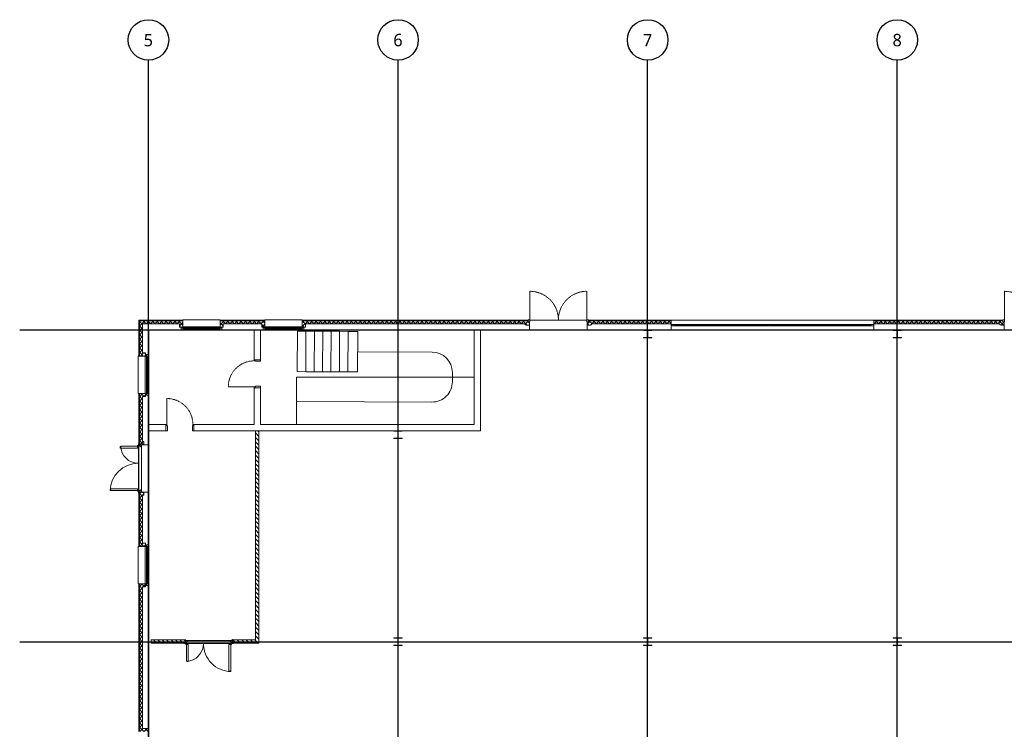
# Model space of a CAD drawing. Header units: millimetres. Extents: x -4126 to 57582, y -3907 to 39944.
# Tile 2 of 5: x -4126 to 27430, y 17191 to 39944. Entities that reach past the tile are written whole.
import ezdxf

# ---------------------------------------------------------------- set-up
doc = ezdxf.new("R2010")
doc.units = ezdxf.units.MM
for name, pattern in [('ACAD_ISO02W100', [15, 12, -3]), ('Ligne de quadrillage', [22.225, 12.7, -3.175, 3.175, -3.175]), ('Tiret', [2.5, 1.25, -1.25])]:
    doc.linetypes.add(name, pattern=pattern)
for name, color, linetype, lineweight in [('A-DETL-GENF', 92, 'Continuous', 9), ('A-DOOR', 31, 'Continuous', 13), ('A-DOOR-FRAM', 31, 'Continuous', 13), ('A-FLOR', 192, 'Continuous', 13), ('A-GLAZ', 151, 'Continuous', 13), ('A-GLAZ-CURT', 52, 'Continuous', 9), ('A-GLAZ-CWMG', 51, 'Continuous', 9), ('A-GLAZ-SILL', 1, 'Continuous', 13), ('A-WALL', 113, 'Continuous', 13), ('A-WALL-PATT', 111, 'Continuous', 13), ('I-WALL', 2, 'Continuous', 13), ('S-COLS', 52, 'Continuous', 9), ('S-GRID', 5, 'ACAD_ISO02W100', 30), ('S-GRID-IDEN', 5, 'Continuous', 30), ('S-STRS', 31, 'Continuous', 9)]:
    doc.layers.add(name, color=color, linetype=linetype, lineweight=lineweight)
doc.styles.add('Trebuchet MS', font='trebuc.ttf', dxfattribs={"height": 400})
pattern_1 = [(45, (0, 0), (-70.71068, 70.71068), []), (135, (0, 0), (-70.71068, -70.71068), [])]
pattern_2 = [(135, (0, 0), (-70.71068, -70.71068), [])]
pattern_3 = [(315, (-25557, -150), (247.4874, 247.4874), []), (315, (-25182, -150), (247.4874, 247.4874), [])]
pattern_4 = [(225, (1929.7, 20007.8), (247.4874, -247.4874), []), (225, (1929.7, 19632.8), (247.4874, -247.4874), [])]

# ---------------------------------------------------------------- blocks, each defined once
blk = doc.blocks.new('Meneau rectangulaire - 10x5cm aluminium laqué gris-291345-Niveau 0')
at = {"layer": 'A-GLAZ-CWMG'}
for p, q in [((27905, -125), (31250, -125)), ((31250, -175), (27905, -175)), ((31250, -125), (31250, -175))]:
    blk.add_line(p, q, dxfattribs=at)
blk = doc.blocks.new('Meneau rectangulaire - 10x5cm aluminium laqué gris-291347-Niveau 0')
at = {"layer": 'A-GLAZ-CWMG'}
for p, q in [((24750, -175), (24750, -125)), ((24750, -125), (27905, -125)), ((27905, -175), (24750, -175))]:
    blk.add_line(p, q, dxfattribs=at)
blk = doc.blocks.new('STAIR _ Stahlbeton _1__1_ - STAIR _ Stahlbeton _1__1_ 2-248428-Niveau 0')
at = {"layer": 'S-STRS'}
for p, q in [((6704, 29299), (9095, 29287)), ((9741, 28634), (9740, 28330)), ((9087, 27683), (4767, 27704))]:
    blk.add_line(p, q, dxfattribs=at)
for centre, start, end in [((9091, 28637), 359.7136, 89.7136), ((9090, 28333), 269.7136, 359.7136)]:
    blk.add_arc(centre, 650, start, end, dxfattribs=at)
blk = doc.blocks.new('STAIR _ Stahlbeton _1__1_ - STAIR _ Stahlbeton _1__1_-248417-Niveau 0')
at = {"layer": 'S-STRS'}
for p, q in [((4771, 28659), (4778, 29959)), ((4778, 29959), (4771, 28659)), ((4778, 29959), (5048, 29957)), ((5048, 29957), (4778, 29959)), ((5041, 28657), (5048, 29957)), ((5048, 29957), (5041, 28657)), ((5048, 29957), (5318, 29956)), ((5318, 29956), (5048, 29957)), ((5311, 28656), (5318, 29956)), ((5318, 29956), (5311, 28656)), ((5318, 29956), (5588, 29955)), ((5588, 29955), (5318, 29956)), ((5581, 28655), (5588, 29955)), ((5588, 29955), (5581, 28655)), ((5588, 29955), (5858, 29953)), ((5858, 29953), (5588, 29955)), ((5851, 28653), (5858, 29953)), ((5858, 29953), (5851, 28653)), ((5858, 29953), (6128, 29952)), ((6128, 29952), (5858, 29953)), ((6128, 29952), (6121, 28652)), ((6128, 29952), (6121, 28652)), ((6121, 28652), (6128, 29952)), ((6121, 28652), (6128, 29952)), ((6128, 29952), (6121, 28652)), ((6398, 29951), (6128, 29952)), ((6398, 29951), (6128, 29952)), ((6128, 29952), (6398, 29951)), ((6128, 29952), (6398, 29951)), ((6398, 29951), (6128, 29952)), ((6391, 28651), (6398, 29951)), ((6391, 28651), (6398, 29951)), ((6398, 29951), (6391, 28651)), ((6391, 28651), (6398, 29951)), ((6398, 29951), (6391, 28651)), ((6398, 29951), (6391, 28651)), ((6398, 29951), (6707, 29949)), ((6707, 29949), (6398, 29951)), ((6707, 29949), (6398, 29951)), ((6701, 28649), (6707, 29949)), ((5041, 28657), (4771, 28659)), ((4771, 28659), (5041, 28657)), ((5311, 28656), (5041, 28657)), ((5041, 28657), (5311, 28656)), ((5581, 28655), (5311, 28656)), ((5311, 28656), (5581, 28655)), ((5851, 28653), (5581, 28655)), ((5581, 28655), (5851, 28653)), ((6121, 28652), (5851, 28653)), ((5851, 28653), (6121, 28652)), ((6121, 28652), (6391, 28651)), ((6121, 28652), (6391, 28651)), ((6391, 28651), (6121, 28652)), ((6121, 28652), (6391, 28651)), ((6121, 28652), (6391, 28651)), ((6701, 28649), (6391, 28651)), ((6701, 28649), (6391, 28651)), ((6701, 28649), (6391, 28651))]:
    blk.add_line(p, q, dxfattribs=at)
blk = doc.blocks.new('STAIR _ Stahlbeton _1__1_ - STAIR _ Stahlbeton _1__1_-248421-Niveau 0')
for name in ['STAIR _ Stahlbeton _1__1_ - STAIR _ Stahlbeton _1__1_-248417-Niveau 0', 'STAIR _ Stahlbeton _1__1_ - STAIR _ Stahlbeton _1__1_ 2-248428-Niveau 0']:
    blk.add_blockref(name, (0, 0))
blk = doc.blocks.new('Swedoor_JW_Exterior_Door_Steel_4210_Unequal_Double_2_1 - Porte tierce 150x205 BEIGE-289662-Niveau 0')
at = {"layer": 'A-DETL-GENF'}
h = blk.add_hatch(dxfattribs=at)
h.set_pattern_fill('FP_3', color=256, style=0, pattern_type=2)
h.set_pattern_definition(pattern_3)
h.paths.add_polyline_path([(-790, 169), (-790, 163), (-789, 163), (-789, 169)], flags=0)
h.paths.add_polyline_path([(-787, 171), (-729, 171), (-729, 172), (-787, 172)], flags=0)
h.paths.add_polyline_path([(-787, 160), (-780, 160), (-780, 162), (-787, 162)], flags=0)
h.paths.add_polyline_path([(-750, 75), (-749, 75), (-749, 84), (-750, 84)], flags=0)
h.paths.add_polyline_path([(-747, 72), (-695, 72), (-695, 74), (-747, 74)], flags=0)
h.paths.add_polyline_path([(-727, 168), (-727, 158), (-725, 158), (-725, 168)], flags=0)
h.paths.add_polyline_path([(-724, 156), (-724, 155), (-715, 155), (-715, 156)], flags=0)
h.paths.add_polyline_path([(-714, 153), (-714, 110), (-712, 110), (-712, 153)], flags=0)
h.paths.add_polyline_path([(-711, 107), (-695, 107), (-695, 108), (-711, 108)], flags=0)
h.paths.add_polyline_path([(-694, 75), (-692, 75), (-692, 105), (-694, 105)], flags=0)
h = blk.add_hatch(dxfattribs=at)
h.set_pattern_fill('FP_3', color=256, style=0, pattern_type=2)
h.set_pattern_definition(pattern_3)
h.paths.add_polyline_path([(692, 105), (692, 75), (693, 75), (693, 105)], flags=0)
h.paths.add_polyline_path([(695, 107), (710, 107), (710, 108), (695, 108)], flags=0)
h.paths.add_polyline_path([(695, 74), (695, 72), (747, 72), (747, 74)], flags=0)
h.paths.add_polyline_path([(712, 110), (713, 110), (713, 153), (712, 153)], flags=0)
h.paths.add_polyline_path([(715, 155), (723, 155), (723, 156), (715, 156)], flags=0)
h.paths.add_polyline_path([(725, 168), (725, 158), (726, 158), (726, 168)], flags=0)
h.paths.add_polyline_path([(729, 172), (729, 171), (787, 171), (787, 172)], flags=0)
h.paths.add_polyline_path([(748, 75), (750, 75), (750, 84), (748, 84)], flags=0)
h.paths.add_polyline_path([(780, 162), (780, 160), (787, 160), (787, 162)], flags=0)
h.paths.add_polyline_path([(788, 169), (788, 163), (790, 163), (790, 169)], flags=0)
h = blk.add_hatch(dxfattribs=at)
h.set_pattern_fill('FP_3', color=256, style=0, pattern_type=2)
h.set_pattern_definition(pattern_3)
h.paths.add_polyline_path([(747, 78), (748, 78), (748, 160), (747, 160)], flags=0)
h.paths.add_polyline_path([(750, 162), (787, 162), (787, 163), (750, 163)], flags=0)
for p, q in [((-714, 1071), (-714, 187)), ((-700, 1071), (-714, 1071)), ((-700, 1057), (-700, 1071)), ((-652, 1057), (-700, 1057)), ((-652, 201), (-652, 1057)), ((652, 753), (698, 753)), ((652, 201), (652, 753)), ((698, 753), (698, 739)), ((698, 739), (714, 739)), ((714, 739), (714, 187)), ((-790, 169), (-790, 163)), ((-789, 163), (-789, 169)), ((-729, 172), (-787, 172)), ((-787, 171), (-729, 171)), ((-787, 163), (-787, 162)), ((-750, 163), (-787, 163)), ((-787, 162), (-750, 162)), ((-780, 162), (-787, 162)), ((-787, 160), (-780, 160)), ((-780, 160), (-780, 162)), ((-758, 53), (-760, 47)), ((-760, 47), (-759, 47)), ((-759, 47), (-757, 53)), ((-758, 67), (-758, 53)), ((-757, 53), (-757, 67)), ((-741, 70), (-755, 70)), ((-755, 69), (-741, 69)), ((-749, 84), (-750, 84)), ((-750, 84), (-750, 75)), ((-749, 160), (-749, 78)), ((-749, 75), (-749, 84)), ((-749, 78), (-747, 78)), ((-747, 78), (-747, 160)), ((-695, 74), (-747, 74)), ((-747, 72), (-695, 72)), ((-735, 72), (-741, 70)), ((-741, 69), (-735, 71)), ((-735, 71), (-735, 72)), ((-734, 183), (-734, 172)), ((-731, 189), (-720, 200)), ((-730, 172), (-730, 176)), ((-727, 168), (-727, 158)), ((-725, 158), (-725, 168)), ((-724, 191), (-718, 197)), ((-715, 156), (-724, 156)), ((-724, 155), (-715, 155)), ((-717, 201), (-714, 201)), ((-717, 198), (-714, 198)), ((-714, 187), (-700, 187)), ((-714, 153), (-714, 110)), ((-712, 110), (-712, 153)), ((-695, 108), (-711, 108)), ((-711, 107), (-695, 107)), ((-700, 201), (-652, 201)), ((-700, 187), (-700, 201)), ((-694, 105), (-694, 75)), ((-692, 75), (-692, 105)), ((700, 201), (652, 201)), ((692, 105), (692, 75)), ((693, 75), (693, 105)), ((710, 108), (695, 108)), ((695, 107), (710, 107)), ((747, 74), (695, 74)), ((695, 72), (747, 72)), ((700, 187), (700, 201)), ((714, 187), (700, 187)), ((712, 153), (712, 110)), ((713, 110), (713, 153)), ((717, 201), (714, 201)), ((717, 198), (714, 198)), ((723, 156), (715, 156)), ((715, 155), (723, 155)), ((724, 191), (718, 197)), ((731, 189), (720, 200)), ((725, 168), (725, 158)), ((726, 158), (726, 168)), ((787, 172), (729, 172)), ((729, 171), (787, 171)), ((730, 172), (730, 176)), ((734, 183), (734, 172)), ((741, 70), (735, 72)), ((735, 72), (735, 71)), ((735, 71), (741, 69)), ((755, 70), (741, 70)), ((741, 69), (755, 69)), ((747, 160), (747, 78)), ((747, 78), (748, 78)), ((748, 78), (748, 160)), ((750, 84), (748, 84)), ((748, 84), (748, 75)), ((787, 163), (750, 163)), ((750, 162), (787, 162)), ((750, 75), (750, 84)), ((756, 67), (756, 53)), ((756, 53), (759, 47)), ((758, 53), (758, 67)), ((760, 47), (758, 53)), ((759, 47), (760, 47)), ((787, 162), (780, 162)), ((780, 162), (780, 160)), ((780, 160), (787, 160)), ((787, 162), (787, 163)), ((788, 169), (788, 163)), ((790, 163), (790, 169))]:
    blk.add_line(p, q, dxfattribs=at)
for centre in [(-725, 183), (725, 183)]:
    blk.add_circle(centre, 8.5, dxfattribs=at)
for centre, radius, start, end in [((-725, 183), 888, 359.2903, 89.2903), ((725, 183), 556, 91.1334, 181.1334), ((-787, 169), 3, 90, 180), ((-787, 163), 3, 180, 270), ((-787, 169), 1.5, 90, 180), ((-787, 163), 1.5, 180, 270), ((-755, 67), 3, 90, 180), ((-755, 67), 1.5, 90, 180), ((-750, 160), 3, 0, 90), ((-750, 160), 1.5, 0, 90), ((-747, 75), 3, 180, 270), ((-747, 75), 1.5, 180, 270), ((-729, 168), 4, 0, 90), ((-729, 168), 2.5, 0, 90), ((-724, 158), 3, 180, 270), ((-724, 158), 1.5, 180, 270), ((-717, 196), 5, 90, 135), ((-717, 196), 1.5, 90, 135), ((-715, 153), 3, 0, 90), ((-715, 153), 1.5, 0, 90), ((-711, 110), 3, 180, 270), ((-711, 110), 1.5, 180, 270), ((-695, 105), 3, 360, 90), ((-695, 105), 1.5, 0, 90), ((-695, 75), 1.5, 270, 0), ((-695, 75), 3, 270, 360), ((695, 105), 3, 90, 180), ((695, 75), 3, 180, 270), ((695, 105), 1.5, 90, 180), ((695, 75), 1.5, 180, 270), ((710, 110), 1.5, 270, 360), ((710, 110), 3, 270, 360), ((715, 153), 3, 90, 180), ((715, 153), 1.5, 90, 180), ((717, 196), 5, 45, 90), ((717, 196), 1.5, 45, 90), ((723, 158), 1.5, 270, 0), ((723, 158), 3, 270, 0), ((729, 168), 4, 90, 180), ((729, 168), 2.5, 90, 180), ((750, 160), 3, 90, 180), ((747, 75), 3, 270, 360), ((747, 75), 1.5, 270, 360), ((750, 160), 1.5, 90, 180), ((755, 67), 3, 0, 90), ((755, 67), 1.5, 360, 90), ((787, 169), 3, 0, 90), ((787, 169), 1.5, 0, 90), ((787, 163), 1.5, 270, 0), ((787, 163), 3, 270, 0)]:
    blk.add_arc(centre, radius, start, end, dxfattribs=at)
at = {"layer": 'A-DOOR'}
for p, q in [((-725, 172), (725, 172)), ((-692, 72), (692, 72))]:
    blk.add_line(p, q, dxfattribs=at)
blk = doc.blocks.new('2 Vantaux coul_ - Imposte haute - 1_20m x 1_30m-289647-Niveau 0')
at = {"layer": 'A-GLAZ'}
for p, q in [((-585, -90), (-650, -90)), ((-650, -90), (-650, -160)), ((-650, -160), (-600, -160)), ((600, -50), (-600, -50)), ((-600, -100), (-600, -130)), ((-550, -100), (-600, -100)), ((-600, -160), (-600, -100)), ((-600, -100), (-585, -100)), ((-600, -130), (-550, -130)), ((-25, -160), (-600, -160)), ((-585, -100), (-585, -90)), ((-585, -90), (585, -90)), ((-550, -124), (-550, -100)), ((-25, -100), (-550, -100)), ((-25, -109), (-550, -109)), ((-550, -109), (-550, -121)), ((-550, -121), (-25, -121)), ((-550, -124), (550, -124)), ((-550, -136), (-550, -124)), ((550, -136), (-550, -136)), ((25, -100), (-25, -100)), ((-25, -100), (-25, -124)), ((-25, -121), (-25, -109)), ((-25, -136), (-25, -160)), ((-25, -160), (25, -160)), ((25, -124), (25, -100)), ((585, -100), (25, -100)), ((25, -160), (25, -136)), ((550, -139), (25, -139)), ((25, -139), (25, -151)), ((25, -151), (550, -151)), ((25, -160), (550, -160)), ((550, -124), (550, -136)), ((600, -130), (550, -130)), ((550, -136), (550, -160)), ((550, -151), (550, -139)), ((550, -160), (600, -160)), ((650, -90), (585, -90)), ((585, -90), (585, -100)), ((585, -100), (600, -100)), ((600, -100), (600, -160)), ((600, -160), (600, -130)), ((600, -160), (650, -160)), ((650, -160), (650, -90))]:
    blk.add_line(p, q, dxfattribs=at)
at = {"layer": 'A-GLAZ', "lineweight": 9}
for p, q in [((-600, -60), (-610, -60)), ((-610, -60), (-610, -90)), ((-610, -90), (-600, -90)), ((-600, -90), (-600, -60)), ((610, -60), (600, -60)), ((600, -60), (600, -90)), ((600, -90), (610, -90)), ((610, -90), (610, -60))]:
    blk.add_line(p, q, dxfattribs=at)
at = {"layer": 'A-GLAZ-SILL'}
for p, q in [((-600, 160), (-600, 175)), ((600, 175), (-600, 175)), ((600, 175), (600, 160))]:
    blk.add_line(p, q, dxfattribs=at)
blk = doc.blocks.new('Swedoor_JW_Exterior_Door_Steel_4210_Unequal_Double_2_1 - Porte tierce 150x205 BEIGE-282716-Niveau 0')
at = {"layer": 'A-DETL-GENF'}
h = blk.add_hatch(dxfattribs=at)
h.set_pattern_fill('FP_4', color=256, style=0, pattern_type=2)
h.set_pattern_definition(pattern_4)
h.paths.add_polyline_path([(-729, 67), (-787, 67), (-787, 66), (-729, 66)], flags=0)
h.paths.add_polyline_path([(-789, 64), (-790, 64), (-790, 58), (-789, 58)], flags=0)
h.paths.add_polyline_path([(-725, 63), (-727, 63), (-727, 53), (-725, 53)], flags=0)
h.paths.add_polyline_path([(-787, 57), (-787, 55), (-780, 55), (-780, 57)], flags=0)
h.paths.add_polyline_path([(-715, 51), (-724, 51), (-724, 50), (-715, 50)], flags=0)
h.paths.add_polyline_path([(-712, 48), (-714, 48), (-714, 5), (-712, 5)], flags=0)
h.paths.add_polyline_path([(-711, 3), (-711, 2), (-695, 2), (-695, 3)], flags=0)
h.paths.add_polyline_path([(-694, 0), (-694, -30), (-692, -30), (-692, 0)], flags=0)
h.paths.add_polyline_path([(-749, -21), (-750, -21), (-750, -30), (-749, -30)], flags=0)
h.paths.add_polyline_path([(-747, -31), (-747, -33), (-695, -33), (-695, -31)], flags=0)
h = blk.add_hatch(dxfattribs=at)
h.set_pattern_fill('FP_4', color=256, style=0, pattern_type=2)
h.set_pattern_definition(pattern_4)
h.paths.add_polyline_path([(-750, 58), (-787, 58), (-787, 57), (-750, 57)], flags=0)
h.paths.add_polyline_path([(-749, 55), (-749, -27), (-747, -27), (-747, 55)], flags=0)
h = blk.add_hatch(dxfattribs=at)
h.set_pattern_fill('FP_4', color=256, style=0, pattern_type=2)
h.set_pattern_definition(pattern_4)
h.paths.add_polyline_path([(729, 67), (729, 66), (787, 66), (787, 67)], flags=0)
h.paths.add_polyline_path([(788, 64), (788, 58), (790, 58), (790, 64)], flags=0)
h.paths.add_polyline_path([(725, 63), (725, 53), (726, 53), (726, 63)], flags=0)
h.paths.add_polyline_path([(787, 57), (780, 57), (780, 55), (787, 55)], flags=0)
h.paths.add_polyline_path([(715, 51), (715, 50), (723, 50), (723, 51)], flags=0)
h.paths.add_polyline_path([(712, 48), (712, 5), (713, 5), (713, 48)], flags=0)
h.paths.add_polyline_path([(710, 3), (695, 3), (695, 2), (710, 2)], flags=0)
h.paths.add_polyline_path([(692, 0), (692, -30), (693, -30), (693, 0)], flags=0)
h.paths.add_polyline_path([(750, -21), (748, -21), (748, -30), (750, -30)], flags=0)
h.paths.add_polyline_path([(747, -31), (695, -31), (695, -33), (747, -33)], flags=0)
h = blk.add_hatch(dxfattribs=at)
h.set_pattern_fill('FP_4', color=256, style=0, pattern_type=2)
h.set_pattern_definition(pattern_4)
h.paths.add_polyline_path([(750, 58), (750, 57), (787, 57), (787, 58)], flags=0)
h.paths.add_polyline_path([(748, 55), (747, 55), (747, -27), (748, -27), (748, -4)], flags=0)
for p, q in [((-714, 966), (-714, 82)), ((-700, 966), (-714, 966)), ((-700, 952), (-700, 966)), ((-652, 952), (-700, 952)), ((-652, 96), (-652, 952)), ((652, 648), (698, 648)), ((652, 96), (652, 648)), ((698, 648), (698, 634)), ((698, 634), (714, 634)), ((714, 634), (714, 82)), ((-790, 64), (-790, 58)), ((-789, 58), (-789, 64)), ((-729, 67), (-787, 67)), ((-787, 66), (-729, 66)), ((-787, 58), (-787, 57)), ((-750, 58), (-787, 58)), ((-787, 57), (-750, 57)), ((-780, 57), (-787, 57)), ((-787, 55), (-780, 55)), ((-780, 55), (-780, 57)), ((-749, 55), (-749, -27)), ((-747, -27), (-747, 55)), ((-734, 78), (-734, 67)), ((-731, 84), (-720, 95)), ((-730, 67), (-730, 71)), ((-727, 63), (-727, 53)), ((-725, 53), (-725, 63)), ((-724, 86), (-718, 92)), ((-715, 51), (-724, 51)), ((-724, 50), (-715, 50)), ((-717, 96), (-714, 96)), ((-717, 93), (-714, 93)), ((-714, 82), (-700, 82)), ((-714, 48), (-714, 5)), ((-712, 5), (-712, 48)), ((-695, 3), (-711, 3)), ((-711, 2), (-695, 2)), ((-700, 96), (-652, 96)), ((-700, 82), (-700, 96)), ((-694, 0), (-694, -30)), ((-692, -30), (-692, 0)), ((700, 96), (652, 96)), ((692, 0), (692, -30)), ((693, -30), (693, 0)), ((710, 3), (695, 3)), ((695, 2), (710, 2)), ((700, 82), (700, 96)), ((714, 82), (700, 82)), ((712, 48), (712, 5)), ((713, 5), (713, 48)), ((717, 96), (714, 96)), ((717, 93), (714, 93)), ((723, 51), (715, 51)), ((715, 50), (723, 50)), ((724, 86), (718, 92)), ((731, 84), (720, 95)), ((725, 63), (725, 53)), ((726, 53), (726, 63)), ((787, 67), (729, 67)), ((729, 66), (787, 66)), ((730, 67), (730, 71)), ((734, 78), (734, 67)), ((747, 55), (747, -27)), ((748, -27), (748, 55)), ((787, 58), (750, 58)), ((750, 57), (787, 57)), ((787, 57), (780, 57)), ((780, 57), (780, 55)), ((780, 55), (787, 55)), ((787, 57), (787, 58)), ((788, 64), (788, 58)), ((790, 58), (790, 64)), ((-758, -52), (-760, -58)), ((-760, -58), (-759, -58)), ((-759, -58), (-757, -52)), ((-758, -38), (-758, -52)), ((-757, -52), (-757, -38)), ((-741, -35), (-755, -35)), ((-755, -36), (-741, -36)), ((-749, -21), (-750, -21)), ((-750, -21), (-750, -30)), ((-749, -30), (-749, -21)), ((-749, -27), (-747, -27)), ((-695, -31), (-747, -31)), ((-747, -33), (-695, -33)), ((-735, -33), (-741, -35)), ((-741, -36), (-735, -34)), ((-735, -34), (-735, -33)), ((747, -31), (695, -31)), ((695, -33), (747, -33)), ((741, -35), (735, -33)), ((735, -33), (735, -34)), ((735, -34), (741, -36)), ((755, -35), (741, -35)), ((741, -36), (755, -36)), ((747, -27), (748, -27)), ((750, -21), (748, -21)), ((748, -21), (748, -30)), ((750, -30), (750, -21)), ((756, -38), (756, -52)), ((756, -52), (759, -58)), ((758, -52), (758, -38)), ((760, -58), (758, -52)), ((759, -58), (760, -58))]:
    blk.add_line(p, q, dxfattribs=at)
for centre in [(-725, 78), (725, 78)]:
    blk.add_circle(centre, 8.5, dxfattribs=at)
for centre, radius, start, end in [((-725, 78), 888, 359.2903, 89.2903), ((725, 78), 556, 91.1334, 181.1334), ((-787, 64), 3, 90, 180), ((-787, 58), 3, 180, 270), ((-787, 64), 1.5, 90, 180), ((-787, 58), 1.5, 180, 270), ((-750, 55), 3, 0, 90), ((-750, 55), 1.5, 360, 90), ((-729, 63), 4, 360, 90), ((-729, 63), 2.5, 0, 90), ((-724, 53), 3, 180, 270), ((-724, 53), 1.5, 180, 270), ((-717, 91), 5, 90, 135), ((-717, 91), 1.5, 90, 135), ((-715, 48), 3, 0, 90), ((-715, 48), 1.5, 0, 90), ((-711, 5), 3, 180, 270), ((-711, 5), 1.5, 180, 270), ((-695, 0), 3, 360, 90), ((-695, 0), 1.5, 360, 90), ((695, 0), 3, 90, 180), ((695, 0), 1.5, 90, 180), ((710, 5), 1.5, 270, 360), ((710, 5), 3, 270, 360), ((715, 48), 3, 90, 180), ((715, 48), 1.5, 90, 180), ((717, 91), 5, 45, 90), ((717, 91), 1.5, 45, 90), ((723, 53), 1.5, 270, 360), ((723, 53), 3, 270, 360), ((729, 63), 4, 90, 180), ((729, 63), 2.5, 90, 180), ((750, 55), 3, 90, 180), ((750, 55), 1.5, 90, 180), ((787, 64), 3, 0, 90), ((787, 64), 1.5, 0, 90), ((787, 58), 1.5, 270, 360), ((787, 58), 3, 270, 360), ((-755, -38), 3, 90, 180), ((-755, -38), 1.5, 90, 180), ((-747, -30), 3, 180, 270), ((-747, -30), 1.5, 180, 270), ((-695, -30), 1.5, 270, 0), ((-695, -30), 3, 270, 360), ((695, -30), 3, 180, 270), ((695, -30), 1.5, 180, 270), ((747, -30), 3, 270, 360), ((747, -30), 1.5, 270, 360), ((755, -38), 3, 0, 90), ((755, -38), 1.5, 360, 90)]:
    blk.add_arc(centre, radius, start, end, dxfattribs=at)
at = {"layer": 'A-DOOR'}
for p, q in [((-725, 67), (725, 67)), ((-692, -33), (692, -33))]:
    blk.add_line(p, q, dxfattribs=at)
blk = doc.blocks.new('Panneau système - Vitrages extérieur-288923-Niveau 0')
at = {"layer": 'A-GLAZ-CURT'}
for p, q in [((1610, 12), (-1610, 12)), ((-1610, 12), (-1610, -12)), ((1610, -12), (1610, 12)), ((-1610, -12), (1610, -12))]:
    blk.add_line(p, q, dxfattribs=at)
blk = doc.blocks.new('Meneau rectangulaire - 10x5cm aluminium laqué gris-288919-Niveau 0')
at = {"layer": 'A-GLAZ-CWMG'}
for p, q in [((23150, 30175), (19930, 30175)), ((23150, 30125), (19930, 30125))]:
    blk.add_line(p, q, dxfattribs=at)
blk = doc.blocks.new('Meneau rectangulaire - 10x5cm aluminium laqué gris-V3-Niveau 0')
at = {"layer": 'A-GLAZ-CWMG'}
h = blk.add_hatch(dxfattribs=at)
h.set_pattern_fill('FP_8', color=256, style=0, pattern_type=2)
h.set_pattern_definition([(225, (16750, 30150), (449.013, -449.013), []), (225, (16591.25, 30150), (6e-14, -898.026), []), (225, (16908.75, 30150), (6e-14, -898.026), [])])
h.paths.add_polyline_path([(0, 25), (-100, 25), (-100, -25), (0, -25)], flags=0)
at = {"layer": 'A-GLAZ-CWMG', "lineweight": 13}
for p, q in [((0, 25), (-100, 25)), ((-100, 25), (-100, -25)), ((0, -25), (0, 25)), ((-100, -25), (0, -25))]:
    blk.add_line(p, q, dxfattribs=at)
blk = doc.blocks.new('Panneau système - Vitrages extérieur-288928-Niveau 0')
at = {"layer": 'A-GLAZ-CURT'}
for p, q in [((1515, 12), (-1515, 12)), ((-1515, 12), (-1515, -12)), ((1515, -12), (1515, 12)), ((-1515, -12), (1515, -12))]:
    blk.add_line(p, q, dxfattribs=at)
blk = doc.blocks.new('Meneau rectangulaire - 10x5cm aluminium laqué gris-V4-Niveau 0')
at = {"layer": 'A-GLAZ-CWMG', "lineweight": 13}
for p, q in [((-100, 25), (0, 25)), ((-100, -25), (-100, 25)), ((0, 25), (0, -25)), ((0, -25), (-100, -25))]:
    blk.add_line(p, q, dxfattribs=at)
blk = doc.blocks.new('Poteau HE-A - HEA500-V7-Niveau 0')
at = {"layer": 'S-COLS'}
h = blk.add_hatch(dxfattribs=at)
h.set_pattern_fill('FP_13', color=256, style=0, pattern_type=2)
h.set_pattern_definition([(45, (-8000, -20000), (-251.447, 251.447), []), (45, (-8000, -19619), (-251.447, 251.447), [])])
h.paths.add_polyline_path([(-130, -125), (130, -125), (130, -112.5), (3.75, -112.5), (3.75, 112.5), (130, 112.5), (130, 125), (-130, 125), (-130, 112.5), (-3.75, 112.5), (-3.75, -112.5), (-130, -112.5)], flags=0)
for p, q in [((130, 125), (-130, 125)), ((-130, 125), (-130, 112.5)), ((-130, 112.5), (-3.75, 112.5)), ((-3.75, 112.5), (-3.75, -112.5)), ((3.75, -112.5), (3.75, 112.5)), ((3.75, 112.5), (130, 112.5)), ((130, 112.5), (130, 125)), ((-3.75, -112.5), (-130, -112.5)), ((-130, -112.5), (-130, -125)), ((-130, -125), (130, -125)), ((130, -112.5), (3.75, -112.5)), ((130, -125), (130, -112.5))]:
    blk.add_line(p, q, dxfattribs=at)
blk = doc.blocks.new('Poteau HE-A - HEA500-V8-Niveau 0')
at = {"layer": 'S-COLS'}
h = blk.add_hatch(dxfattribs=at)
h.set_pattern_fill('FP_14', color=256, style=0, pattern_type=2)
h.set_pattern_definition([(45, (-8000, -26640.9), (-251.447, 251.447), []), (45, (-8000, -26259.9), (-251.447, 251.447), [])])
h.paths.add_polyline_path([(-130, -125), (130, -125), (130, -112.5), (3.75, -112.5), (3.75, 112.5), (130, 112.5), (130, 125), (-130, 125), (-130, 112.5), (-3.75, 112.5), (-3.75, -112.5), (-130, -112.5)], flags=0)
for p, q in [((130, 125), (-130, 125)), ((-130, 125), (-130, 112.5)), ((-130, 112.5), (-3.75, 112.5)), ((-3.75, 112.5), (-3.75, -112.5)), ((3.75, -112.5), (3.75, 112.5)), ((3.75, 112.5), (130, 112.5)), ((130, 112.5), (130, 125)), ((-3.75, -112.5), (-130, -112.5)), ((-130, -112.5), (-130, -125)), ((-130, -125), (130, -125)), ((130, -112.5), (3.75, -112.5)), ((130, -125), (130, -112.5))]:
    blk.add_line(p, q, dxfattribs=at)
blk = doc.blocks.new('Poteau HE-A - HEA500-V11-Niveau 0')
at = {"layer": 'S-COLS'}
h = blk.add_hatch(dxfattribs=at)
h.set_pattern_fill('FP_17', color=256, style=0, pattern_type=2)
h.set_pattern_definition([(45, (-16000, -20000), (-251.447, 251.447), []), (45, (-16000, -19619), (-251.447, 251.447), [])])
h.paths.add_polyline_path([(-130, -125), (130, -125), (130, -112.5), (3.75, -112.5), (3.75, 112.5), (130, 112.5), (130, 125), (-130, 125), (-130, 112.5), (-3.75, 112.5), (-3.75, -112.5), (-130, -112.5)], flags=0)
for p, q in [((130, 125), (-130, 125)), ((-130, 125), (-130, 112.5)), ((-130, 112.5), (-3.75, 112.5)), ((-3.75, 112.5), (-3.75, -112.5)), ((3.75, -112.5), (3.75, 112.5)), ((3.75, 112.5), (130, 112.5)), ((130, 112.5), (130, 125)), ((-3.75, -112.5), (-130, -112.5)), ((-130, -112.5), (-130, -125)), ((-130, -125), (130, -125)), ((130, -112.5), (3.75, -112.5)), ((130, -125), (130, -112.5))]:
    blk.add_line(p, q, dxfattribs=at)
blk = doc.blocks.new('Poteau HE-A - HEA500-V12-Niveau 0')
at = {"layer": 'S-COLS'}
h = blk.add_hatch(dxfattribs=at)
h.set_pattern_fill('FP_18', color=256, style=0, pattern_type=2)
h.set_pattern_definition([(45, (-16000, -29865), (-251.447, 251.447), []), (45, (-16000, -29484), (-251.447, 251.447), [])])
h.paths.add_polyline_path([(-130, -125), (130, -125), (130, -112.5), (3.75, -112.5), (3.75, 112.5), (130, 112.5), (130, 125), (-130, 125), (-130, 112.5), (-3.75, 112.5), (-3.75, -112.5), (-130, -112.5)], flags=0)
for p, q in [((130, 125), (-130, 125)), ((-130, 125), (-130, 112.5)), ((-130, 112.5), (-3.75, 112.5)), ((-3.75, 112.5), (-3.75, -112.5)), ((3.75, -112.5), (3.75, 112.5)), ((3.75, 112.5), (130, 112.5)), ((130, 112.5), (130, 125)), ((-3.75, -112.5), (-130, -112.5)), ((-130, -112.5), (-130, -125)), ((-130, -125), (130, -125)), ((130, -112.5), (3.75, -112.5)), ((130, -125), (130, -112.5))]:
    blk.add_line(p, q, dxfattribs=at)
blk = doc.blocks.new('Poteau HE-A - HEA500-V15-Niveau 0')
at = {"layer": 'S-COLS'}
h = blk.add_hatch(dxfattribs=at)
h.set_pattern_fill('FP_21', color=256, style=0, pattern_type=2)
h.set_pattern_definition([(45, (-24000, -20000), (-251.447, 251.447), []), (45, (-24000, -19619), (-251.447, 251.447), [])])
h.paths.add_polyline_path([(-130, -125), (130, -125), (130, -112.5), (3.75, -112.5), (3.75, 112.5), (130, 112.5), (130, 125), (-130, 125), (-130, 112.5), (-3.75, 112.5), (-3.75, -112.5), (-130, -112.5)], flags=0)
for p, q in [((130, 125), (-130, 125)), ((-130, 125), (-130, 112.5)), ((-130, 112.5), (-3.75, 112.5)), ((-3.75, 112.5), (-3.75, -112.5)), ((3.75, -112.5), (3.75, 112.5)), ((3.75, 112.5), (130, 112.5)), ((130, 112.5), (130, 125)), ((-3.75, -112.5), (-130, -112.5)), ((-130, -112.5), (-130, -125)), ((-130, -125), (130, -125)), ((130, -112.5), (3.75, -112.5)), ((130, -125), (130, -112.5))]:
    blk.add_line(p, q, dxfattribs=at)
blk = doc.blocks.new('Poteau HE-A - HEA500-V16-Niveau 0')
at = {"layer": 'S-COLS'}
h = blk.add_hatch(dxfattribs=at)
h.set_pattern_fill('FP_22', color=256, style=0, pattern_type=2)
h.set_pattern_definition([(45, (-24000, -29865), (-251.4472, 251.4472), []), (45, (-24000, -29484), (-251.4472, 251.4472), [])])
h.paths.add_polyline_path([(130, -125), (130, -112.5), (3.75, -112.5), (3.75, 112.5), (130, 112.5), (130, 125), (-130, 125), (-130, 112.5), (-3.75, 112.5), (-3.75, -112.5), (-130, -112.5), (-130, -125)], flags=0)
for p, q in [((130, 125), (-130, 125)), ((-130, 125), (-130, 112.5)), ((-130, 112.5), (-3.75, 112.5)), ((-3.75, 112.5), (-3.75, -112.5)), ((3.75, -112.5), (3.75, 112.5)), ((3.75, 112.5), (130, 112.5)), ((130, 112.5), (130, 125)), ((-3.75, -112.5), (-130, -112.5)), ((-130, -112.5), (-130, -125)), ((-130, -125), (130, -125)), ((130, -112.5), (3.75, -112.5)), ((130, -125), (130, -112.5))]:
    blk.add_line(p, q, dxfattribs=at)
blk = doc.blocks.new('Meneau rectangulaire - 5x5cm aluminium laqué gris foncé-288921-Niveau 0')
at = {"layer": 'A-GLAZ-CWMG'}
for p, q in [((16850, 30175), (19880, 30175)), ((19880, 30125), (16850, 30125))]:
    blk.add_line(p, q, dxfattribs=at)
blk = doc.blocks.new('Meneau rectangulaire - 5x5cm aluminium laqué gris foncé-V25-Niveau 0')
at = {"layer": 'A-GLAZ-CWMG', "lineweight": 13}
for p, q in [((-25, 25), (25, 25)), ((-25, -25), (-25, 25)), ((25, 25), (25, -25)), ((25, -25), (-25, -25))]:
    blk.add_line(p, q, dxfattribs=at)
blk = doc.blocks.new('Issue de Secours - 1_83m x 2_10m-333658-Niveau 0')
at = {"layer": 'A-DOOR'}
for p, q in [((-915, 1085), (-915, 170)), ((915, 1085), (915, 170))]:
    blk.add_line(p, q, dxfattribs=at)
at = {"layer": 'A-DOOR', "linetype": 'Tiret', "lineweight": 9}
for centre, start, end in [((-915, 170), 0, 90), ((915, 170), 90, 180)]:
    blk.add_arc(centre, 915, start, end, dxfattribs=at)
at = {"layer": 'A-DOOR-FRAM'}
for p, q in [((-915, 170), (-965, 170)), ((-965, 170), (-965, 110)), ((-965, 110), (-915, 110)), ((-915, 110), (-915, 170)), ((965, 170), (915, 170)), ((915, 170), (915, 110)), ((915, 110), (965, 110)), ((965, 110), (965, 170))]:
    blk.add_line(p, q, dxfattribs=at)
blk = doc.blocks.new('Int_ Simple - PP _0_83m x 2_04m_-334363-Niveau 0')
at = {"layer": 'A-DOOR'}
blk.add_line((380, -100), (380, -930), dxfattribs=at)
at = {"layer": 'A-DOOR', "linetype": 'Tiret', "lineweight": 9}
blk.add_arc((380, -100), 830, 180, 270, dxfattribs=at)
at = {"layer": 'A-DOOR-FRAM'}
for p, q in [((-485, 100), (-485, -100)), ((-435, 100), (-485, 100)), ((-435, -60), (-435, 100)), ((415, 100), (365, 100)), ((365, 100), (365, -60)), ((415, -100), (415, 100)), ((-485, -100), (-450, -100)), ((-450, -100), (-450, -60)), ((-450, -60), (-435, -60)), ((365, -60), (380, -60)), ((380, -60), (380, -100)), ((380, -100), (415, -100))]:
    blk.add_line(p, q, dxfattribs=at)
blk = doc.blocks.new('Raster - Extrémité de la ligne de quadrillage - Cercle-4360-Niveau 0')
at = {"layer": 'S-GRID-IDEN'}
blk.add_circle((0, 0), 6.5, dxfattribs=at)

msp = doc.modelspace()

# ---------------------------------------------------------------- hatches: boundary and pattern name
at = {"layer": 'A-WALL-PATT', "lineweight": 9}
h = msp.add_hatch(dxfattribs=at)
h.set_pattern_fill('FP_1', color=256, style=0, pattern_type=2)
h.set_pattern_definition(pattern_1)
h.paths.add_polyline_path([(3631, 30090), (3731, 30090), (3731, 30290), (2300, 30290), (2300, 30090), (2400, 30090), (2400, 30190), (3631, 30190)], flags=0)
h.paths.add_polyline_path([(5031, 30090), (5031, 30190), (12074, 30190), (12074, 30160), (12114, 30160), (12114, 30150), (12214, 30150), (12214, 30260), (12174, 30260), (12174, 30290), (4931, 30290), (4931, 30090), (4941, 30090)], flags=0)
h.paths.add_polyline_path([(1100, 30090), (1100, 30290), (-290, 30290), (-290, 30190), (1000, 30190), (1000, 30090), (1090, 30090)], flags=0)
h.paths.add_polyline_path([(43065, 30150), (43065, 30260), (43025, 30260), (43025, 30290), (39250, 30290), (39250, 30190), (42925, 30190), (42925, 30160), (42965, 30160), (42965, 30150)], flags=0)
h.paths.add_polyline_path([(14110, 30150), (14164, 30150), (14164, 30160), (14204, 30160), (14204, 30190), (16750, 30190), (16750, 30290), (14104, 30290), (14104, 30260), (14064, 30260), (14064, 30150)], flags=0)
h.paths.add_polyline_path([(29275, 30150), (29375, 30150), (29375, 30160), (29415, 30160), (29415, 30190), (32750, 30190), (32750, 30290), (29315, 30290), (29315, 30260), (29275, 30260)], flags=0)
h.paths.add_polyline_path([(27425, 30150), (27425, 30260), (27385, 30260), (27385, 30290), (23250, 30290), (23250, 30190), (27285, 30190), (27285, 30160), (27325, 30160), (27325, 30150)], flags=0)
h.paths.add_polyline_path([(44915, 30150), (45015, 30150), (45015, 30160), (45055, 30160), (45055, 30190), (48190, 30190), (48190, 30290), (44955, 30290), (44955, 30260), (44915, 30260)], flags=0)
h = msp.add_hatch(dxfattribs=at)
h.set_pattern_fill('FP_1', color=256, style=0, pattern_type=2)
h.set_pattern_definition(pattern_1)
h.paths.add_polyline_path([(-290, -290), (-190, -290), (-190, 5438), (-160, 5438), (-160, 5478), (-150, 5478), (-150, 5578), (-260, 5578), (-260, 5538), (-290, 5538), (-290, 3368)])
h.paths.add_polyline_path([(-260, 5578), (-150, 5578), (-150, 7528), (-160, 7528), (-160, 7568), (-190, 7568), (-190, 10988), (10, 10988), (10, 11088), (-290, 11088), (-290, 7468), (-260, 7468)])
h.paths.add_polyline_path([(-290, 17118), (10, 17118), (10, 17218), (-190, 17218), (-190, 21757), (-90, 21757), (-90, 21857), (-290, 21857), (-290, 17423)])
h.paths.add_polyline_path([(-90, 23057), (-90, 23157), (-190, 23157), (-190, 24697), (-150, 24697), (-150, 24797), (-290, 24797), (-290, 23057)])
h.paths.add_polyline_path([(-219, 26317), (-150, 26317), (-150, 26417), (-190, 26417), (-190, 27857), (-90, 27857), (-90, 27957), (-290, 27957), (-290, 26317)])
h.paths.add_polyline_path([(-90, 29157), (-90, 29257), (-190, 29257), (-190, 30190), (-290, 30190), (-290, 29157)])
h = msp.add_hatch(dxfattribs=at)
h.set_pattern_fill('FP_2', color=256, style=0, pattern_type=2)
h.set_pattern_definition(pattern_2)
h.paths.add_polyline_path([(3540, 20063), (3540, 26766), (3430, 26766), (3430, 20063), (3447, 20063)], flags=0)
h = msp.add_hatch(dxfattribs=at)
h.set_pattern_fill('FP_2', color=256, style=0, pattern_type=2)
h.set_pattern_definition(pattern_2)
h.paths.add_polyline_path([(2710, 19953), (3540, 19953), (3540, 20063), (2690, 20063), (2690, 19953)], flags=0)
h.paths.add_polyline_path([(781, 19953), (1170, 19953), (1170, 20063), (89, 20063), (89, 19953)], flags=0)

# ---------------------------------------------------------------- linework, layer by layer
at = {"layer": 'A-FLOR'}
for p, q in [((14054, 30310), (12224, 30310)), ((23250, 30310), (16750, 30310)), ((47990, 29990), (1050, 29990)), ((10, 29207), (10, 5578)), ((4750, 26966), (4750, 28480)), ((4750, 28480), (10439, 28480)), ((-310, 26317), (-310, 26305)), ((-310, 26282), (-310, 24832)), ((-310, 24808), (-310, 24797))]:
    msp.add_line(p, q, dxfattribs=at)
at = {"layer": 'A-WALL'}
for p, q in [((-310, 30310), (-310, 29157)), ((1100, 30310), (-310, 30310)), ((1100, 30090), (1100, 30310)), ((3731, 30310), (2300, 30310)), ((2300, 30310), (2300, 30090)), ((3731, 30090), (3731, 30310)), ((12174, 30310), (4931, 30310)), ((4931, 30310), (4931, 30090)), ((12174, 30260), (12174, 30310)), ((16750, 30310), (14104, 30310)), ((14104, 30310), (14104, 30260)), ((16750, 29990), (16750, 30310)), ((27385, 30310), (23250, 30310)), ((23250, 30310), (23250, 29990)), ((27385, 30260), (27385, 30310)), ((-290, 30290), (-290, 29157)), ((1100, 30290), (-290, 30290)), ((-190, 30190), (-190, 29257)), ((1000, 30190), (-190, 30190)), ((10, 29207), (10, 29990)), ((10, 29990), (1050, 29990)), ((1000, 30090), (1000, 30190)), ((1000, 30090), (1090, 30090)), ((3731, 30290), (2300, 30290)), ((2310, 30090), (2400, 30090)), ((2400, 30190), (2400, 30090)), ((3631, 30190), (2400, 30190)), ((3631, 30090), (3631, 30190)), ((3631, 30090), (3721, 30090)), ((12174, 30290), (4931, 30290)), ((4941, 30090), (5031, 30090)), ((12074, 30190), (5031, 30190)), ((5031, 30190), (5031, 30090)), ((12074, 30160), (12074, 30190)), ((12114, 30160), (12074, 30160)), ((12114, 30150), (12114, 30160)), ((12114, 30150), (12214, 30150)), ((12214, 30260), (12174, 30260)), ((12214, 29990), (12214, 30260)), ((14104, 30260), (14064, 30260)), ((14064, 30260), (14064, 29990)), ((14064, 30150), (14164, 30150)), ((16750, 30290), (14104, 30290)), ((14164, 30160), (14164, 30150)), ((14204, 30160), (14164, 30160)), ((14204, 30190), (14204, 30160)), ((16750, 30190), (14204, 30190)), ((27385, 30290), (23250, 30290)), ((27285, 30190), (23250, 30190)), ((27285, 30160), (27285, 30190)), ((27325, 30160), (27285, 30160)), ((27325, 30150), (27325, 30160)), ((27325, 30150), (27425, 30150)), ((27425, 30260), (27385, 30260)), ((27425, 29990), (27425, 30260)), ((-310, 29157), (-90, 29157)), ((-190, 29257), (-90, 29257)), ((-90, 29167), (-90, 29257)), ((-310, 27957), (-310, 26344)), ((-90, 27957), (-310, 27957)), ((-290, 27957), (-290, 26317)), ((-190, 27857), (-190, 26417)), ((-90, 27857), (-190, 27857)), ((-90, 27857), (-90, 27947)), ((3540, 26766), (3430, 26766)), ((-310, 26337), (-310, 26317)), ((-310, 26317), (10, 26317)), ((-190, 26417), (-150, 26417)), ((-150, 26317), (-150, 26417)), ((-310, 24797), (-310, 24777)), ((10, 24797), (-310, 24797)), ((-310, 24770), (-310, 23057)), ((-290, 24797), (-290, 23057)), ((-190, 24697), (-190, 23157)), ((-150, 24697), (-190, 24697)), ((-150, 24697), (-150, 24797)), ((-310, 23057), (-90, 23057)), ((-190, 23157), (-90, 23157)), ((-90, 23067), (-90, 23157)), ((-310, 21857), (-310, 17118)), ((-90, 21857), (-310, 21857)), ((-290, 21857), (-290, 17118)), ((-90, 21757), (-90, 21847)), ((-190, 21757), (-190, 17218)), ((-90, 21757), (-190, 21757)), ((-190, 17218), (10, 17218))]:
    msp.add_line(p, q, dxfattribs=at)
at = {"layer": 'I-WALL'}
for p, q in [((3391, 29990), (3391, 29040)), ((3591, 29040), (3591, 29990)), ((10439, 29990), (10439, 26966)), ((10639, 26766), (10639, 29990)), ((3391, 28140), (3391, 26966)), ((3591, 26966), (3591, 28140)), ((560, 26966), (10, 26966)), ((3391, 26966), (1460, 26966)), ((10439, 26966), (3591, 26966)), ((10, 26766), (560, 26766)), ((1460, 26766), (3430, 26766)), ((3430, 26766), (3430, 20063)), ((3540, 26766), (7870, 26766)), ((3540, 19953), (3540, 26766)), ((8130, 26766), (10639, 26766)), ((1170, 20063), (89, 20063)), ((89, 20063), (89, 19953)), ((89, 19953), (1143, 19953)), ((1150, 19953), (1170, 19953)), ((1170, 19953), (1170, 20063)), ((3430, 20063), (2690, 20063)), ((2690, 20063), (2690, 19953)), ((2690, 19953), (2710, 19953)), ((2717, 19953), (3540, 19953))]:
    msp.add_line(p, q, dxfattribs=at)
at = {"layer": 'S-GRID', "linetype": 'Ligne de quadrillage'}
for p, q in [((0, -3907), (0, 38644)), ((8000, -3907), (8000, 38644)), ((16000, -3907), (16000, 38644)), ((24000, -3907), (24000, 38644)), ((-4126, 30000), (56282, 30000)), ((-4126, 20000), (56282, 20000))]:
    msp.add_line(p, q, dxfattribs=at)

# ---------------------------------------------------------------- block references
at = {"layer": 'A-DOOR'}
for p in [(13139, 30150), (28350, 30150)]:
    msp.add_blockref('Issue de Secours - 1_83m x 2_10m-333658-Niveau 0', p, dxfattribs=at)
for name, p, rotation in [('Int_ Simple - PP _0_83m x 2_04m_-334363-Niveau 0', (3491, 28555), 270), ('Int_ Simple - PP _0_83m x 2_04m_-334363-Niveau 0', (975, 26866), 180), ('Swedoor_JW_Exterior_Door_Steel_4210_Unequal_Double_2_1 - Porte tierce 150x205 BEIGE-289662-Niveau 0', (-150, 25557), 90), ('Swedoor_JW_Exterior_Door_Steel_4210_Unequal_Double_2_1 - Porte tierce 150x205 BEIGE-282716-Niveau 0', (1930, 20008), 180)]:
    msp.add_blockref(name, p, dxfattribs=dict(at, rotation=rotation))
at = {"layer": 'A-GLAZ'}
for p in [(1700, 30150), (4331, 30150)]:
    msp.add_blockref('2 Vantaux coul_ - Imposte haute - 1_20m x 1_30m-289647-Niveau 0', p, dxfattribs=at)
at = {"layer": 'A-GLAZ', "rotation": 90}
for p in [(-150, 28557), (-150, 22457)]:
    msp.add_blockref('2 Vantaux coul_ - Imposte haute - 1_20m x 1_30m-289647-Niveau 0', p, dxfattribs=at)
at = {"layer": 'A-GLAZ-CURT'}
for name, p in [('Panneau système - Vitrages extérieur-288928-Niveau 0', (18365, 30150)), ('Panneau système - Vitrages extérieur-288923-Niveau 0', (21540, 30150))]:
    msp.add_blockref(name, p, dxfattribs=at)
at = {"layer": 'A-GLAZ-CWMG'}
for name, p in [('Meneau rectangulaire - 10x5cm aluminium laqué gris-291347-Niveau 0', (-8000, 30300)), ('Meneau rectangulaire - 5x5cm aluminium laqué gris foncé-288921-Niveau 0', (0, 0)), ('Meneau rectangulaire - 10x5cm aluminium laqué gris-291345-Niveau 0', (-8000, 30300)), ('Meneau rectangulaire - 10x5cm aluminium laqué gris-288919-Niveau 0', (0, 0))]:
    msp.add_blockref(name, p, dxfattribs=at)
at = {"layer": 'A-GLAZ-CWMG', "rotation": 180}
msp.add_blockref('Meneau rectangulaire - 10x5cm aluminium laqué gris-V3-Niveau 0', (16750, 30150), dxfattribs=at)
at = {"layer": 'A-GLAZ-CWMG', "extrusion": (0, 0, -1), "rotation": 180}
for name, p in [('Meneau rectangulaire - 5x5cm aluminium laqué gris foncé-V25-Niveau 0', (-19905, 30150)), ('Meneau rectangulaire - 10x5cm aluminium laqué gris-V4-Niveau 0', (-23250, 30150))]:
    msp.add_blockref(name, p, dxfattribs=at)
at = {"layer": 'S-COLS'}
for name, p in [('Poteau HE-A - HEA500-V12-Niveau 0', (16000, 29865)), ('Poteau HE-A - HEA500-V16-Niveau 0', (24000, 29865)), ('Poteau HE-A - HEA500-V8-Niveau 0', (8000, 26641)), ('Poteau HE-A - HEA500-V7-Niveau 0', (8000, 20000)), ('Poteau HE-A - HEA500-V11-Niveau 0', (16000, 20000)), ('Poteau HE-A - HEA500-V15-Niveau 0', (24000, 20000))]:
    msp.add_blockref(name, p, dxfattribs=at)
at = {"layer": 'S-GRID-IDEN', "xscale": 99.99999999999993, "yscale": 99.99999999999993, "zscale": 99.99999999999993}
for p in [(0, 39294), (8000, 39294), (16000, 39294), (24000, 39294)]:
    msp.add_blockref('Raster - Extrémité de la ligne de quadrillage - Cercle-4360-Niveau 0', p, dxfattribs=at)
at = {"layer": 'S-STRS'}
msp.add_blockref('STAIR _ Stahlbeton _1__1_ - STAIR _ Stahlbeton _1__1_-248421-Niveau 0', (0, 0), dxfattribs=at)

# ---------------------------------------------------------------- texts
at = {"layer": 'S-GRID-IDEN', "char_height": 400, "width": 360.76, "attachment_point": 1, "style": 'Trebuchet MS'}
for s, insert in [('5', (-152, 39490)), ('6', (7848, 39490)), ('7', (15848, 39490)), ('8', (23848, 39490))]:
    msp.add_mtext(s, dxfattribs=dict(at, insert=insert))

doc.saveas('drawing.dxf')
